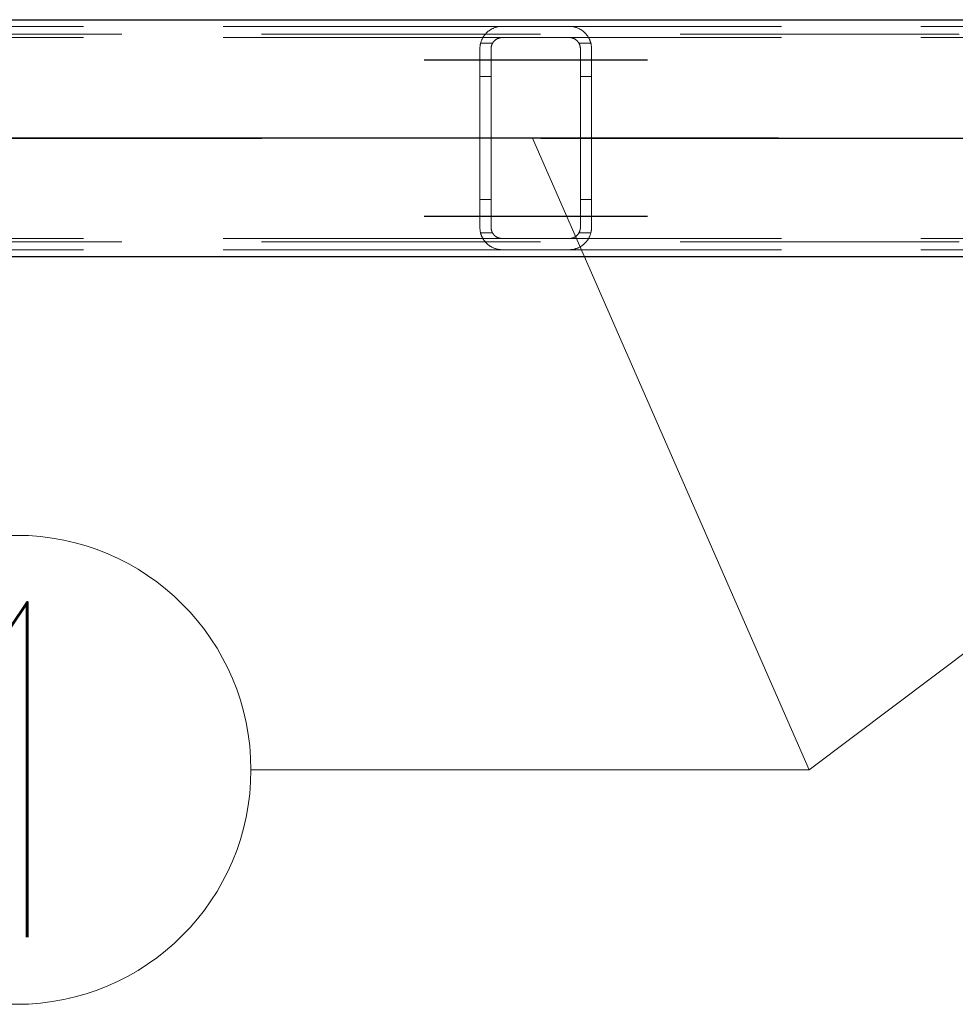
# Model space of a CAD drawing. Header units: millimetres. Extents: x -851 to 2, y 9346 to 10016.
# Tile 18 of 256: x -708.49 to -700.11, y 9385.17 to 9393.99. Entities that reach past the tile are written whole.
import ezdxf

# ---------------------------------------------------------------- set-up
doc = ezdxf.new("R2010")
doc.units = ezdxf.units.MM
doc.header["$LTSCALE"] = 10
doc.linetypes.add('HIDDEN', pattern=[0.375, 0.25, -0.125])
doc.linetypes.add('MITTE', pattern=[2, 1.25, -0.25, 0.25, -0.25])
for name, color, linetype, lineweight in [('PS_Hidden', 2, 'HIDDEN', 9), ('PS_Pos', 1, 'Continuous', 15), ('PS_Shape', 161, 'Continuous', 30), ('PS_SOLID', 7, 'Continuous', 30)]:
    doc.layers.add(name, color=color, linetype=linetype, lineweight=lineweight)
doc.layers.add('PS_Mid', color=5, linetype='MITTE')
doc.styles.add('simplex', font='simplex.shx', dxfattribs={"width": 0.75})

# ---------------------------------------------------------------- blocks, each defined once
blk = doc.blocks.new('*X1129')
at = {"layer": 'PS_Hidden', "color": 2, "linetype": 'HIDDEN'}
for p, q in [((-704.1684, 9393.932), (-713.5684, 9393.932)), ((-704.2862, 9393.8936), (-704.2823, 9393.8964)), ((-704.2823, 9393.8964), (-704.2783, 9393.8991)), ((-704.2783, 9393.8991), (-704.2741, 9393.9018)), ((-704.2741, 9393.9018), (-704.2697, 9393.9044)), ((-704.2697, 9393.9044), (-704.2652, 9393.907)), ((-704.2652, 9393.907), (-704.2605, 9393.9095)), ((-704.2605, 9393.9095), (-704.2556, 9393.9119)), ((-704.2556, 9393.9119), (-704.2506, 9393.9143)), ((-704.2506, 9393.9143), (-704.2455, 9393.9165)), ((-704.2455, 9393.9165), (-704.2402, 9393.9187)), ((-704.2402, 9393.9187), (-704.2348, 9393.9207)), ((-704.2348, 9393.9207), (-704.2293, 9393.9225)), ((-704.2293, 9393.9225), (-704.2236, 9393.9243)), ((-704.2236, 9393.9243), (-704.2177, 9393.9259)), ((-704.2177, 9393.9259), (-704.2114, 9393.9274)), ((-704.2114, 9393.9274), (-704.2046, 9393.9287)), ((-704.2046, 9393.9287), (-704.1976, 9393.9299)), ((-704.1976, 9393.9299), (-704.1904, 9393.9308)), ((-704.1904, 9393.9308), (-704.183, 9393.9315)), ((-704.183, 9393.9315), (-704.1756, 9393.9319)), ((-704.1756, 9393.9319), (-704.1684, 9393.932)), ((-704.1684, 9393.932), (-703.5684, 9393.932)), ((-694.1684, 9393.932), (-703.5684, 9393.932)), ((-703.5684, 9393.932), (-703.561, 9393.9319)), ((-703.561, 9393.9319), (-703.5536, 9393.9315)), ((-703.5536, 9393.9315), (-703.5464, 9393.9308)), ((-703.5464, 9393.9308), (-703.5392, 9393.9299)), ((-703.5392, 9393.9299), (-703.5323, 9393.9288)), ((-703.5323, 9393.9288), (-703.5257, 9393.9274)), ((-703.5257, 9393.9274), (-703.5194, 9393.9259)), ((-703.5194, 9393.9259), (-703.5134, 9393.9243)), ((-703.5134, 9393.9243), (-703.5078, 9393.9226)), ((-703.5078, 9393.9226), (-703.5025, 9393.9209)), ((-703.5025, 9393.9209), (-703.4973, 9393.919)), ((-703.4973, 9393.919), (-703.4923, 9393.917)), ((-703.4923, 9393.917), (-703.4873, 9393.9149)), ((-703.4873, 9393.9149), (-703.4825, 9393.9126)), ((-703.4825, 9393.9126), (-703.4778, 9393.9103)), ((-703.4778, 9393.9103), (-703.4732, 9393.9079)), ((-703.4732, 9393.9079), (-703.4687, 9393.9054)), ((-703.4687, 9393.9054), (-703.4643, 9393.9028)), ((-703.4643, 9393.9028), (-703.4601, 9393.9001)), ((-703.4601, 9393.9001), (-703.456, 9393.8974)), ((-703.456, 9393.8974), (-703.452, 9393.8946)), ((-703.452, 9393.8946), (-703.4481, 9393.8917)), ((-781.326, 9393.862), (-486.126, 9393.862)), ((-704.1684, 9393.832), (-713.5684, 9393.832)), ((-704.3545, 9393.8051), (-704.3528, 9393.8094)), ((-704.3528, 9393.8094), (-704.351, 9393.8136)), ((-704.351, 9393.8136), (-704.349, 9393.8178)), ((-704.349, 9393.8178), (-704.347, 9393.8219)), ((-704.347, 9393.8219), (-704.3449, 9393.826)), ((-704.3449, 9393.826), (-704.3427, 9393.83)), ((-704.3427, 9393.83), (-704.3404, 9393.834)), ((-704.3404, 9393.834), (-704.3381, 9393.8379)), ((-704.3381, 9393.8379), (-704.3356, 9393.8417)), ((-704.3356, 9393.8417), (-704.3331, 9393.8455)), ((-704.3331, 9393.8455), (-704.3305, 9393.8492)), ((-704.3305, 9393.8492), (-704.3278, 9393.8528)), ((-704.3278, 9393.8528), (-704.325, 9393.8564)), ((-704.325, 9393.8564), (-704.3222, 9393.8599)), ((-704.3222, 9393.8599), (-704.3193, 9393.8633)), ((-704.3193, 9393.8633), (-704.3163, 9393.8667)), ((-704.3163, 9393.8667), (-704.3132, 9393.8699)), ((-704.3132, 9393.8699), (-704.3101, 9393.8732)), ((-704.3101, 9393.8732), (-704.3069, 9393.8763)), ((-704.3069, 9393.8763), (-704.3036, 9393.8794)), ((-704.3036, 9393.8794), (-704.3003, 9393.8824)), ((-704.3003, 9393.8824), (-704.2969, 9393.8853)), ((-704.2969, 9393.8853), (-704.2934, 9393.8881)), ((-704.2934, 9393.8881), (-704.2899, 9393.8909)), ((-704.2899, 9393.8909), (-704.2862, 9393.8936)), ((-704.2349, 9393.8067), (-704.2367, 9393.805)), ((-704.2331, 9393.8082), (-704.2349, 9393.8067)), ((-704.2312, 9393.8098), (-704.2331, 9393.8082)), ((-704.2293, 9393.8113), (-704.2312, 9393.8098)), ((-704.2273, 9393.8129), (-704.2293, 9393.8113)), ((-704.2251, 9393.8144), (-704.2273, 9393.8129)), ((-704.2229, 9393.8158), (-704.2251, 9393.8144)), ((-704.2206, 9393.8173), (-704.2229, 9393.8158)), ((-704.2183, 9393.8187), (-704.2206, 9393.8173)), ((-704.2158, 9393.8201), (-704.2183, 9393.8187)), ((-704.2133, 9393.8214), (-704.2158, 9393.8201)), ((-704.2107, 9393.8226), (-704.2133, 9393.8214)), ((-704.208, 9393.8238), (-704.2107, 9393.8226)), ((-704.2053, 9393.825), (-704.208, 9393.8238)), ((-704.2025, 9393.826), (-704.2053, 9393.825)), ((-704.1996, 9393.827), (-704.2025, 9393.826)), ((-704.1967, 9393.8279), (-704.1996, 9393.827)), ((-704.1937, 9393.8288), (-704.1967, 9393.8279)), ((-704.1906, 9393.8295), (-704.1937, 9393.8288)), ((-704.1876, 9393.8302), (-704.1906, 9393.8295)), ((-704.1844, 9393.8307), (-704.1876, 9393.8302)), ((-704.1813, 9393.8312), (-704.1844, 9393.8307)), ((-704.1781, 9393.8316), (-704.1813, 9393.8312)), ((-704.1749, 9393.8318), (-704.1781, 9393.8316)), ((-704.1716, 9393.832), (-704.1749, 9393.8318)), ((-704.1684, 9393.832), (-704.1716, 9393.832)), ((-703.5684, 9393.832), (-704.1684, 9393.832)), ((-694.1684, 9393.832), (-703.5684, 9393.832)), ((-703.565, 9393.832), (-703.5684, 9393.832)), ((-703.5684, 9393.832), (-703.5684, 9393.832)), ((-703.5617, 9393.8318), (-703.565, 9393.832)), ((-703.5583, 9393.8315), (-703.5617, 9393.8318)), ((-703.5549, 9393.8311), (-703.5583, 9393.8315)), ((-703.5515, 9393.8306), (-703.5549, 9393.8311)), ((-703.5482, 9393.83), (-703.5515, 9393.8306)), ((-703.545, 9393.8293), (-703.5482, 9393.83)), ((-703.5419, 9393.8285), (-703.545, 9393.8293)), ((-703.5389, 9393.8276), (-703.5419, 9393.8285)), ((-703.536, 9393.8267), (-703.5389, 9393.8276)), ((-703.5333, 9393.8257), (-703.536, 9393.8267)), ((-703.5307, 9393.8246), (-703.5333, 9393.8257)), ((-703.5281, 9393.8235), (-703.5307, 9393.8246)), ((-703.5255, 9393.8223), (-703.5281, 9393.8235)), ((-703.523, 9393.8211), (-703.5255, 9393.8223)), ((-703.5205, 9393.8198), (-703.523, 9393.8211)), ((-703.5181, 9393.8184), (-703.5205, 9393.8198)), ((-703.5158, 9393.817), (-703.5181, 9393.8184)), ((-703.5135, 9393.8155), (-703.5158, 9393.817)), ((-703.5113, 9393.814), (-703.5135, 9393.8155)), ((-703.5091, 9393.8125), (-703.5113, 9393.814)), ((-703.5071, 9393.8109), (-703.5091, 9393.8125)), ((-703.505, 9393.8094), (-703.5071, 9393.8109)), ((-703.5031, 9393.8078), (-703.505, 9393.8094)), ((-703.5013, 9393.8062), (-703.5031, 9393.8078)), ((-703.4995, 9393.8046), (-703.5013, 9393.8062)), ((-703.4481, 9393.8917), (-703.4443, 9393.8889)), ((-703.4443, 9393.8889), (-703.4407, 9393.8859)), ((-703.4407, 9393.8859), (-703.4372, 9393.883)), ((-703.4372, 9393.883), (-703.4338, 9393.88)), ((-703.4338, 9393.88), (-703.4306, 9393.877)), ((-703.4306, 9393.877), (-703.4275, 9393.874)), ((-703.4275, 9393.874), (-703.4245, 9393.8709)), ((-703.4245, 9393.8709), (-703.4215, 9393.8678)), ((-703.4215, 9393.8678), (-703.4186, 9393.8646)), ((-703.4186, 9393.8646), (-703.4157, 9393.8612)), ((-703.4157, 9393.8612), (-703.4129, 9393.8579)), ((-703.4129, 9393.8579), (-703.4102, 9393.8544)), ((-703.4102, 9393.8544), (-703.4075, 9393.8508)), ((-703.4075, 9393.8508), (-703.4049, 9393.8472)), ((-703.4049, 9393.8472), (-703.4023, 9393.8435)), ((-703.4023, 9393.8435), (-703.3999, 9393.8397)), ((-703.3999, 9393.8397), (-703.3975, 9393.8359)), ((-703.3975, 9393.8359), (-703.3951, 9393.8319)), ((-703.3951, 9393.8319), (-703.3929, 9393.8279)), ((-703.3929, 9393.8279), (-703.3907, 9393.8239)), ((-703.3907, 9393.8239), (-703.3886, 9393.8197)), ((-703.3886, 9393.8197), (-703.3866, 9393.8155)), ((-703.3866, 9393.8155), (-703.3847, 9393.8113)), ((-703.3847, 9393.8113), (-703.3829, 9393.8069)), ((-703.3829, 9393.8069), (-703.3812, 9393.8025)), ((-704.3684, 9393.732), (-704.3683, 9393.7367)), ((-704.3684, 9392.132), (-704.3684, 9393.732)), ((-704.3683, 9393.7367), (-704.3681, 9393.7414)), ((-704.3681, 9393.7414), (-704.3679, 9393.7461)), ((-704.3679, 9393.7461), (-704.3675, 9393.7508)), ((-704.3675, 9393.7508), (-704.367, 9393.7554)), ((-704.367, 9393.7554), (-704.3664, 9393.7601)), ((-704.3664, 9393.7601), (-704.3656, 9393.7647)), ((-704.3656, 9393.7647), (-704.3648, 9393.7693)), ((-704.3648, 9393.7693), (-704.3639, 9393.7739)), ((-704.3639, 9393.7739), (-704.3629, 9393.7785)), ((-704.3629, 9393.7785), (-704.3617, 9393.783)), ((-704.255, 9393.782), (-704.362, 9393.782)), ((-704.3617, 9393.783), (-704.3605, 9393.7875)), ((-704.3605, 9393.7875), (-704.3591, 9393.792)), ((-704.3591, 9393.792), (-704.3577, 9393.7964)), ((-704.3577, 9393.7964), (-704.3562, 9393.8008)), ((-704.3562, 9393.8008), (-704.3545, 9393.8051)), ((-704.2683, 9393.7342), (-704.2684, 9393.732)), ((-704.2684, 9393.732), (-704.2684, 9392.132)), ((-704.2682, 9393.7385), (-704.2683, 9393.7363)), ((-704.2683, 9393.7363), (-704.2683, 9393.7342)), ((-704.268, 9393.7407), (-704.2682, 9393.7385)), ((-704.2678, 9393.7428), (-704.268, 9393.7407)), ((-704.2675, 9393.745), (-704.2678, 9393.7428)), ((-704.2672, 9393.7472), (-704.2675, 9393.745)), ((-704.2668, 9393.7494), (-704.2672, 9393.7472)), ((-704.2664, 9393.7515), (-704.2668, 9393.7494)), ((-704.266, 9393.7537), (-704.2664, 9393.7515)), ((-704.2655, 9393.7559), (-704.266, 9393.7537)), ((-704.2649, 9393.7581), (-704.2655, 9393.7559)), ((-704.2643, 9393.7602), (-704.2649, 9393.7581)), ((-704.2636, 9393.7624), (-704.2643, 9393.7602)), ((-704.2629, 9393.7645), (-704.2636, 9393.7624)), ((-704.2622, 9393.7666), (-704.2629, 9393.7645)), ((-704.2614, 9393.7688), (-704.2622, 9393.7666)), ((-704.2605, 9393.7709), (-704.2614, 9393.7688)), ((-704.2596, 9393.773), (-704.2605, 9393.7709)), ((-704.2587, 9393.775), (-704.2596, 9393.773)), ((-704.2577, 9393.7771), (-704.2587, 9393.775)), ((-704.2566, 9393.7791), (-704.2577, 9393.7771)), ((-704.2555, 9393.7811), (-704.2566, 9393.7791)), ((-704.2543, 9393.7831), (-704.2555, 9393.7811)), ((-704.2531, 9393.7851), (-704.2543, 9393.7831)), ((-704.2519, 9393.7871), (-704.2531, 9393.7851)), ((-704.2506, 9393.789), (-704.2519, 9393.7871)), ((-704.2492, 9393.7909), (-704.2506, 9393.789)), ((-704.2478, 9393.7927), (-704.2492, 9393.7909)), ((-704.2464, 9393.7946), (-704.2478, 9393.7927)), ((-704.2449, 9393.7964), (-704.2464, 9393.7946)), ((-704.2434, 9393.7982), (-704.2449, 9393.7964)), ((-704.2418, 9393.8), (-704.2434, 9393.7982)), ((-704.2401, 9393.8017), (-704.2418, 9393.8)), ((-704.2385, 9393.8034), (-704.2401, 9393.8017)), ((-704.2367, 9393.805), (-704.2385, 9393.8034)), ((-703.4979, 9393.803), (-703.4995, 9393.8046)), ((-703.4963, 9393.8013), (-703.4979, 9393.803)), ((-703.4947, 9393.7997), (-703.4963, 9393.8013)), ((-703.4932, 9393.798), (-703.4947, 9393.7997)), ((-703.4918, 9393.7963), (-703.4932, 9393.798)), ((-703.4903, 9393.7945), (-703.4918, 9393.7963)), ((-703.489, 9393.7927), (-703.4903, 9393.7945)), ((-703.4876, 9393.7909), (-703.489, 9393.7927)), ((-703.4863, 9393.789), (-703.4876, 9393.7909)), ((-703.485, 9393.7871), (-703.4863, 9393.789)), ((-703.4838, 9393.7852), (-703.485, 9393.7871)), ((-703.4827, 9393.7832), (-703.4838, 9393.7852)), ((-703.4815, 9393.7812), (-703.4827, 9393.7832)), ((-703.3747, 9393.782), (-703.4818, 9393.782)), ((-703.4804, 9393.7792), (-703.4815, 9393.7812)), ((-703.4794, 9393.7772), (-703.4804, 9393.7792)), ((-703.4784, 9393.7752), (-703.4794, 9393.7772)), ((-703.4774, 9393.7731), (-703.4784, 9393.7752)), ((-703.4765, 9393.771), (-703.4774, 9393.7731)), ((-703.4757, 9393.7689), (-703.4765, 9393.771)), ((-703.4749, 9393.7668), (-703.4757, 9393.7689)), ((-703.4741, 9393.7647), (-703.4749, 9393.7668)), ((-703.4734, 9393.7625), (-703.4741, 9393.7647)), ((-703.4727, 9393.7604), (-703.4734, 9393.7625)), ((-703.4721, 9393.7582), (-703.4727, 9393.7604)), ((-703.4715, 9393.7561), (-703.4721, 9393.7582)), ((-703.4709, 9393.7539), (-703.4715, 9393.7561)), ((-703.4705, 9393.7517), (-703.4709, 9393.7539)), ((-703.47, 9393.7495), (-703.4705, 9393.7517)), ((-703.4696, 9393.7473), (-703.47, 9393.7495)), ((-703.4693, 9393.7451), (-703.4696, 9393.7473)), ((-703.469, 9393.7429), (-703.4693, 9393.7451)), ((-703.4688, 9393.7408), (-703.469, 9393.7429)), ((-703.4686, 9393.7386), (-703.4688, 9393.7408)), ((-703.4685, 9393.7364), (-703.4686, 9393.7386)), ((-703.4684, 9393.7342), (-703.4685, 9393.7364)), ((-703.4684, 9393.732), (-703.4684, 9393.7342)), ((-703.4684, 9392.132), (-703.4684, 9393.732)), ((-703.3812, 9393.8025), (-703.3796, 9393.7981)), ((-703.3796, 9393.7981), (-703.3781, 9393.7936)), ((-703.3781, 9393.7936), (-703.3767, 9393.7891)), ((-703.3767, 9393.7891), (-703.3754, 9393.7845)), ((-703.3754, 9393.7845), (-703.3742, 9393.7798)), ((-703.3742, 9393.7798), (-703.3731, 9393.7752)), ((-703.3731, 9393.7752), (-703.3721, 9393.7704)), ((-703.3721, 9393.7704), (-703.3713, 9393.7657)), ((-703.3713, 9393.7657), (-703.3705, 9393.7609)), ((-703.3705, 9393.7609), (-703.3699, 9393.7562)), ((-703.3699, 9393.7562), (-703.3693, 9393.7514)), ((-703.3693, 9393.7514), (-703.3689, 9393.7465)), ((-703.3689, 9393.7465), (-703.3686, 9393.7417)), ((-703.3686, 9393.7417), (-703.3684, 9393.7369)), ((-703.3684, 9393.7369), (-703.3684, 9393.732)), ((-703.3684, 9393.732), (-703.3684, 9393.732)), ((-703.3684, 9393.732), (-703.3684, 9392.132)), ((-704.2684, 9393.482), (-704.3684, 9393.482)), ((-703.3684, 9393.482), (-703.4684, 9393.482)), ((-704.2684, 9392.382), (-704.3684, 9392.382)), ((-703.3684, 9392.382), (-703.4684, 9392.382)), ((-704.3683, 9392.1273), (-704.3684, 9392.132)), ((-704.2684, 9392.132), (-704.2683, 9392.1299)), ((-703.4684, 9392.1299), (-703.4684, 9392.132)), ((-703.4684, 9392.132), (-703.4684, 9392.132)), ((-703.3684, 9392.132), (-703.3684, 9392.1272)), ((-704.3681, 9392.1227), (-704.3683, 9392.1273)), ((-704.3679, 9392.118), (-704.3681, 9392.1227)), ((-704.3675, 9392.1133), (-704.3679, 9392.118)), ((-704.367, 9392.1086), (-704.3675, 9392.1133)), ((-704.3664, 9392.104), (-704.367, 9392.1086)), ((-704.3656, 9392.0993), (-704.3664, 9392.104)), ((-704.3648, 9392.0947), (-704.3656, 9392.0993)), ((-704.3639, 9392.0902), (-704.3648, 9392.0947)), ((-704.3629, 9392.0856), (-704.3639, 9392.0902)), ((-704.3617, 9392.0811), (-704.3629, 9392.0856)), ((-704.255, 9392.082), (-704.362, 9392.082)), ((-704.3605, 9392.0766), (-704.3617, 9392.0811)), ((-704.3591, 9392.0721), (-704.3605, 9392.0766)), ((-704.3577, 9392.0677), (-704.3591, 9392.0721)), ((-704.3562, 9392.0633), (-704.3577, 9392.0677)), ((-704.3545, 9392.059), (-704.3562, 9392.0633)), ((-704.3528, 9392.0547), (-704.3545, 9392.059)), ((-704.351, 9392.0504), (-704.3528, 9392.0547)), ((-704.349, 9392.0463), (-704.351, 9392.0504)), ((-704.347, 9392.0421), (-704.349, 9392.0463)), ((-704.3449, 9392.0381), (-704.347, 9392.0421)), ((-704.2683, 9392.1299), (-704.2683, 9392.1277)), ((-704.2683, 9392.1277), (-704.2682, 9392.1256)), ((-704.2682, 9392.1256), (-704.268, 9392.1234)), ((-704.268, 9392.1234), (-704.2678, 9392.1212)), ((-704.2678, 9392.1212), (-704.2675, 9392.1191)), ((-704.2675, 9392.1191), (-704.2672, 9392.1169)), ((-704.2672, 9392.1169), (-704.2668, 9392.1147)), ((-704.2668, 9392.1147), (-704.2664, 9392.1125)), ((-704.2664, 9392.1125), (-704.266, 9392.1104)), ((-704.266, 9392.1104), (-704.2655, 9392.1082)), ((-704.2655, 9392.1082), (-704.2649, 9392.106)), ((-704.2649, 9392.106), (-704.2643, 9392.1039)), ((-704.2643, 9392.1039), (-704.2636, 9392.1017)), ((-704.2636, 9392.1017), (-704.2629, 9392.0996)), ((-704.2629, 9392.0996), (-704.2622, 9392.0974)), ((-704.2622, 9392.0974), (-704.2614, 9392.0953)), ((-704.2614, 9392.0953), (-704.2605, 9392.0932)), ((-704.2605, 9392.0932), (-704.2596, 9392.0911)), ((-704.2596, 9392.0911), (-704.2587, 9392.089)), ((-704.2587, 9392.089), (-704.2577, 9392.087)), ((-704.2577, 9392.087), (-704.2566, 9392.085)), ((-704.2566, 9392.085), (-704.2555, 9392.0829)), ((-704.2555, 9392.0829), (-704.2543, 9392.0809)), ((-704.2543, 9392.0809), (-704.2531, 9392.079)), ((-704.2531, 9392.079), (-704.2519, 9392.077)), ((-704.2519, 9392.077), (-704.2506, 9392.0751)), ((-704.2506, 9392.0751), (-704.2492, 9392.0732)), ((-704.2492, 9392.0732), (-704.2478, 9392.0713)), ((-704.2478, 9392.0713), (-704.2464, 9392.0695)), ((-704.2464, 9392.0695), (-704.2449, 9392.0677)), ((-704.2449, 9392.0677), (-704.2434, 9392.0659)), ((-704.2434, 9392.0659), (-704.2418, 9392.0641)), ((-704.2418, 9392.0641), (-704.2401, 9392.0624)), ((-704.2401, 9392.0624), (-704.2385, 9392.0607)), ((-704.2385, 9392.0607), (-704.2367, 9392.059)), ((-704.2367, 9392.059), (-704.2349, 9392.0574)), ((-704.2349, 9392.0574), (-704.2331, 9392.0558)), ((-704.2331, 9392.0558), (-704.2312, 9392.0543)), ((-704.2312, 9392.0543), (-704.2293, 9392.0527)), ((-704.2293, 9392.0527), (-704.2273, 9392.0512)), ((-704.2273, 9392.0512), (-704.2251, 9392.0497)), ((-704.2251, 9392.0497), (-704.2229, 9392.0482)), ((-704.2229, 9392.0482), (-704.2206, 9392.0468)), ((-704.2206, 9392.0468), (-704.2183, 9392.0454)), ((-704.2183, 9392.0454), (-704.2158, 9392.044)), ((-704.2158, 9392.044), (-704.2133, 9392.0427)), ((-704.2133, 9392.0427), (-704.2107, 9392.0414)), ((-703.5255, 9392.0417), (-703.523, 9392.043)), ((-703.523, 9392.043), (-703.5205, 9392.0443)), ((-703.5205, 9392.0443), (-703.5181, 9392.0457)), ((-703.5181, 9392.0457), (-703.5158, 9392.0471)), ((-703.5158, 9392.0471), (-703.5135, 9392.0485)), ((-703.5135, 9392.0485), (-703.5113, 9392.05)), ((-703.5113, 9392.05), (-703.5091, 9392.0516)), ((-703.5091, 9392.0516), (-703.5071, 9392.0531)), ((-703.5071, 9392.0531), (-703.505, 9392.0547)), ((-703.505, 9392.0547), (-703.5031, 9392.0563)), ((-703.5031, 9392.0563), (-703.5013, 9392.0579)), ((-703.5013, 9392.0579), (-703.4995, 9392.0595)), ((-703.4995, 9392.0595), (-703.4979, 9392.0611)), ((-703.4979, 9392.0611), (-703.4963, 9392.0627)), ((-703.4963, 9392.0627), (-703.4947, 9392.0644)), ((-703.4947, 9392.0644), (-703.4932, 9392.0661)), ((-703.4932, 9392.0661), (-703.4918, 9392.0678)), ((-703.4918, 9392.0678), (-703.4903, 9392.0696)), ((-703.4903, 9392.0696), (-703.489, 9392.0714)), ((-703.489, 9392.0714), (-703.4876, 9392.0732)), ((-703.4876, 9392.0732), (-703.4863, 9392.0751)), ((-703.4863, 9392.0751), (-703.485, 9392.077)), ((-703.485, 9392.077), (-703.4838, 9392.0789)), ((-703.4838, 9392.0789), (-703.4827, 9392.0809)), ((-703.4827, 9392.0809), (-703.4815, 9392.0828)), ((-703.3747, 9392.082), (-703.4818, 9392.082)), ((-703.4815, 9392.0828), (-703.4804, 9392.0848)), ((-703.4804, 9392.0848), (-703.4794, 9392.0868)), ((-703.4794, 9392.0868), (-703.4784, 9392.0889)), ((-703.4784, 9392.0889), (-703.4774, 9392.091)), ((-703.4774, 9392.091), (-703.4765, 9392.093)), ((-703.4765, 9392.093), (-703.4757, 9392.0951)), ((-703.4757, 9392.0951), (-703.4749, 9392.0973)), ((-703.4749, 9392.0973), (-703.4741, 9392.0994)), ((-703.4741, 9392.0994), (-703.4734, 9392.1015)), ((-703.4734, 9392.1015), (-703.4727, 9392.1037)), ((-703.4727, 9392.1037), (-703.4721, 9392.1058)), ((-703.4721, 9392.1058), (-703.4715, 9392.108)), ((-703.4715, 9392.108), (-703.4709, 9392.1102)), ((-703.4709, 9392.1102), (-703.4705, 9392.1124)), ((-703.4705, 9392.1124), (-703.47, 9392.1146)), ((-703.47, 9392.1146), (-703.4696, 9392.1167)), ((-703.4696, 9392.1167), (-703.4693, 9392.1189)), ((-703.4693, 9392.1189), (-703.469, 9392.1211)), ((-703.469, 9392.1211), (-703.4688, 9392.1233)), ((-703.4688, 9392.1233), (-703.4686, 9392.1255)), ((-703.4686, 9392.1255), (-703.4685, 9392.1277)), ((-703.4685, 9392.1277), (-703.4684, 9392.1299)), ((-703.3886, 9392.0443), (-703.3907, 9392.0402)), ((-703.3866, 9392.0485), (-703.3886, 9392.0443)), ((-703.3847, 9392.0528), (-703.3866, 9392.0485)), ((-703.3829, 9392.0571), (-703.3847, 9392.0528)), ((-703.3812, 9392.0615), (-703.3829, 9392.0571)), ((-703.3796, 9392.066), (-703.3812, 9392.0615)), ((-703.3781, 9392.0705), (-703.3796, 9392.066)), ((-703.3767, 9392.075), (-703.3781, 9392.0705)), ((-703.3754, 9392.0796), (-703.3767, 9392.075)), ((-703.3742, 9392.0842), (-703.3754, 9392.0796)), ((-703.3731, 9392.0889), (-703.3742, 9392.0842)), ((-703.3721, 9392.0936), (-703.3731, 9392.0889)), ((-703.3713, 9392.0984), (-703.3721, 9392.0936)), ((-703.3705, 9392.1031), (-703.3713, 9392.0984)), ((-703.3699, 9392.1079), (-703.3705, 9392.1031)), ((-703.3693, 9392.1127), (-703.3699, 9392.1079)), ((-703.3689, 9392.1175), (-703.3693, 9392.1127)), ((-703.3686, 9392.1224), (-703.3689, 9392.1175)), ((-703.3684, 9392.1272), (-703.3686, 9392.1224)), ((-781.326, 9392.002), (-486.126, 9392.002)), ((-704.1684, 9392.032), (-713.5684, 9392.032)), ((-704.3427, 9392.034), (-704.3449, 9392.0381)), ((-704.3404, 9392.0301), (-704.3427, 9392.034)), ((-704.3381, 9392.0262), (-704.3404, 9392.0301)), ((-704.3356, 9392.0224), (-704.3381, 9392.0262)), ((-704.3331, 9392.0186), (-704.3356, 9392.0224)), ((-704.3305, 9392.0149), (-704.3331, 9392.0186)), ((-704.3278, 9392.0113), (-704.3305, 9392.0149)), ((-704.325, 9392.0077), (-704.3278, 9392.0113)), ((-704.3222, 9392.0042), (-704.325, 9392.0077)), ((-704.3193, 9392.0008), (-704.3222, 9392.0042)), ((-704.3163, 9391.9974), (-704.3193, 9392.0008)), ((-704.3132, 9391.9941), (-704.3163, 9391.9974)), ((-704.3101, 9391.9909), (-704.3132, 9391.9941)), ((-704.3069, 9391.9878), (-704.3101, 9391.9909)), ((-704.3036, 9391.9847), (-704.3069, 9391.9878)), ((-704.3003, 9391.9817), (-704.3036, 9391.9847)), ((-704.2969, 9391.9788), (-704.3003, 9391.9817)), ((-704.2934, 9391.9759), (-704.2969, 9391.9788)), ((-704.2899, 9391.9732), (-704.2934, 9391.9759)), ((-704.2862, 9391.9704), (-704.2899, 9391.9732)), ((-704.2823, 9391.9677), (-704.2862, 9391.9704)), ((-704.2783, 9391.965), (-704.2823, 9391.9677)), ((-704.2741, 9391.9623), (-704.2783, 9391.965)), ((-704.2697, 9391.9597), (-704.2741, 9391.9623)), ((-704.2652, 9391.9571), (-704.2697, 9391.9597)), ((-704.2605, 9391.9546), (-704.2652, 9391.9571)), ((-704.2556, 9391.9521), (-704.2605, 9391.9546)), ((-704.2107, 9392.0414), (-704.208, 9392.0402)), ((-704.208, 9392.0402), (-704.2053, 9392.0391)), ((-704.2053, 9392.0391), (-704.2025, 9392.038)), ((-704.2025, 9392.038), (-704.1996, 9392.037)), ((-704.1996, 9392.037), (-704.1967, 9392.0361)), ((-704.1967, 9392.0361), (-704.1937, 9392.0353)), ((-704.1937, 9392.0353), (-704.1906, 9392.0345)), ((-704.1906, 9392.0345), (-704.1876, 9392.0339)), ((-704.1876, 9392.0339), (-704.1844, 9392.0333)), ((-704.1844, 9392.0333), (-704.1813, 9392.0329)), ((-704.1813, 9392.0329), (-704.1781, 9392.0325)), ((-704.1781, 9392.0325), (-704.1749, 9392.0322)), ((-704.1749, 9392.0322), (-704.1716, 9392.0321)), ((-704.1716, 9392.0321), (-704.1684, 9392.032)), ((-704.1684, 9392.032), (-703.5684, 9392.032)), ((-703.5684, 9392.032), (-703.565, 9392.0321)), ((-694.1684, 9392.032), (-703.5684, 9392.032)), ((-703.565, 9392.0321), (-703.5617, 9392.0323)), ((-703.5617, 9392.0323), (-703.5583, 9392.0326)), ((-703.5583, 9392.0326), (-703.5549, 9392.033)), ((-703.5549, 9392.033), (-703.5515, 9392.0335)), ((-703.5515, 9392.0335), (-703.5482, 9392.0341)), ((-703.5482, 9392.0341), (-703.545, 9392.0348)), ((-703.545, 9392.0348), (-703.5419, 9392.0356)), ((-703.5419, 9392.0356), (-703.5389, 9392.0365)), ((-703.5389, 9392.0365), (-703.536, 9392.0374)), ((-703.536, 9392.0374), (-703.5333, 9392.0384)), ((-703.5333, 9392.0384), (-703.5307, 9392.0394)), ((-703.5307, 9392.0394), (-703.5281, 9392.0405)), ((-703.5281, 9392.0405), (-703.5255, 9392.0417)), ((-703.4732, 9391.9562), (-703.4778, 9391.9538)), ((-703.4687, 9391.9587), (-703.4732, 9391.9562)), ((-703.4643, 9391.9613), (-703.4687, 9391.9587)), ((-703.4601, 9391.964), (-703.4643, 9391.9613)), ((-703.456, 9391.9667), (-703.4601, 9391.964)), ((-703.452, 9391.9695), (-703.456, 9391.9667)), ((-703.4481, 9391.9723), (-703.452, 9391.9695)), ((-703.4443, 9391.9752), (-703.4481, 9391.9723)), ((-703.4407, 9391.9781), (-703.4443, 9391.9752)), ((-703.4372, 9391.9811), (-703.4407, 9391.9781)), ((-703.4338, 9391.9841), (-703.4372, 9391.9811)), ((-703.4306, 9391.9871), (-703.4338, 9391.9841)), ((-703.4275, 9391.9901), (-703.4306, 9391.9871)), ((-703.4245, 9391.9932), (-703.4275, 9391.9901)), ((-703.4215, 9391.9963), (-703.4245, 9391.9932)), ((-703.4186, 9391.9995), (-703.4215, 9391.9963)), ((-703.4157, 9392.0028), (-703.4186, 9391.9995)), ((-703.4129, 9392.0062), (-703.4157, 9392.0028)), ((-703.4102, 9392.0097), (-703.4129, 9392.0062)), ((-703.4075, 9392.0132), (-703.4102, 9392.0097)), ((-703.4049, 9392.0169), (-703.4075, 9392.0132)), ((-703.4023, 9392.0206), (-703.4049, 9392.0169)), ((-703.3999, 9392.0244), (-703.4023, 9392.0206)), ((-703.3975, 9392.0282), (-703.3999, 9392.0244)), ((-703.3951, 9392.0321), (-703.3975, 9392.0282)), ((-703.3929, 9392.0361), (-703.3951, 9392.0321)), ((-703.3907, 9392.0402), (-703.3929, 9392.0361)), ((-704.1684, 9391.932), (-713.5684, 9391.932)), ((-704.2506, 9391.9498), (-704.2556, 9391.9521)), ((-704.2455, 9391.9475), (-704.2506, 9391.9498)), ((-704.2402, 9391.9454), (-704.2455, 9391.9475)), ((-704.2348, 9391.9434), (-704.2402, 9391.9454)), ((-704.2293, 9391.9415), (-704.2348, 9391.9434)), ((-704.2236, 9391.9398), (-704.2293, 9391.9415)), ((-704.2177, 9391.9382), (-704.2236, 9391.9398)), ((-704.2114, 9391.9367), (-704.2177, 9391.9382)), ((-704.2046, 9391.9354), (-704.2114, 9391.9367)), ((-704.1976, 9391.9342), (-704.2046, 9391.9354)), ((-704.1904, 9391.9333), (-704.1976, 9391.9342)), ((-704.183, 9391.9326), (-704.1904, 9391.9333)), ((-704.1756, 9391.9322), (-704.183, 9391.9326)), ((-704.1684, 9391.932), (-704.1756, 9391.9322)), ((-703.5684, 9391.932), (-704.1684, 9391.932)), ((-703.561, 9391.9322), (-703.5684, 9391.932)), ((-694.1684, 9391.932), (-703.5684, 9391.932)), ((-703.5536, 9391.9326), (-703.561, 9391.9322)), ((-703.5464, 9391.9333), (-703.5536, 9391.9326)), ((-703.5392, 9391.9342), (-703.5464, 9391.9333)), ((-703.5323, 9391.9353), (-703.5392, 9391.9342)), ((-703.5257, 9391.9366), (-703.5323, 9391.9353)), ((-703.5194, 9391.9381), (-703.5257, 9391.9366)), ((-703.5134, 9391.9397), (-703.5194, 9391.9381)), ((-703.5078, 9391.9414), (-703.5134, 9391.9397)), ((-703.5025, 9391.9432), (-703.5078, 9391.9414)), ((-703.4973, 9391.9451), (-703.5025, 9391.9432)), ((-703.4923, 9391.9471), (-703.4973, 9391.9451)), ((-703.4873, 9391.9492), (-703.4923, 9391.9471)), ((-703.4825, 9391.9514), (-703.4873, 9391.9492)), ((-703.4778, 9391.9538), (-703.4825, 9391.9514))]:
    blk.add_line(p, q, dxfattribs=at)
at = {"layer": 'PS_Mid', "color": 5, "linetype": 'MITTE'}
for p, q in [((-704.8684, 9393.632), (-703.7684, 9393.632)), ((-704.8684, 9393.632), (-703.7684, 9393.632)), ((-703.9684, 9393.632), (-702.8684, 9393.632)), ((-703.9684, 9393.632), (-702.8684, 9393.632)), ((-783.8217, 9392.932), (-483.6304, 9392.932)), ((-681.6947, 9392.932), (-736.0421, 9392.932)), ((-703.8684, 9392.932), (-703.8684, 9392.932)), ((-704.8684, 9392.232), (-703.7684, 9392.232)), ((-704.8684, 9392.232), (-703.7684, 9392.232)), ((-703.9684, 9392.232), (-702.8684, 9392.232)), ((-703.9684, 9392.232), (-702.8684, 9392.232))]:
    blk.add_line(p, q, dxfattribs=at)
at = {"layer": 'PS_SOLID', "color": 7, "linetype": 'Continuous'}
for p, q in [((-781.326, 9393.992), (-486.126, 9393.992)), ((-781.326, 9391.872), (-486.126, 9391.872))]:
    blk.add_line(p, q, dxfattribs=at)
blk = doc.blocks.new('*X1392')
at = {"color": 1}
for p in [(-693.898, 9392.932), (-706.419, 9387.2738)]:
    blk.add_line(p, (-701.419, 9387.2738), dxfattribs=at)
blk.add_arc((-708.519, 9387.2738), 2.1, 270, 90, dxfattribs=at)
at = {"color": 30, "style": 'simplex', "width": 0.75}
blk.add_text('591', height=3, dxfattribs=at).set_placement((-713.3404, 9385.7738))
blk = doc.blocks.new('*X1393')
at = {"color": 1}
for p, q in [((-703.898, 9392.932), (-701.419, 9387.2738)), ((-713.3404, 9389.3738), (-708.519, 9389.3738)), ((-706.419, 9387.2738), (-701.419, 9387.2738)), ((-713.3404, 9385.1738), (-708.519, 9385.1738))]:
    blk.add_line(p, q, dxfattribs=at)
for centre, start, end in [((-713.3404, 9387.2738), 90, 270), ((-708.519, 9387.2738), 270, 90)]:
    blk.add_arc(centre, 2.1, start, end, dxfattribs=at)
at = {"color": 30, "style": 'simplex', "width": 0.75}
blk.add_text('591', height=3, dxfattribs=at).set_placement((-713.3404, 9385.7738))

msp = doc.modelspace()

# ---------------------------------------------------------------- block references
at = {"layer": 'PS_Pos'}
for name in ['*X1392', '*X1393']:
    msp.add_blockref(name, (0, 0), dxfattribs=at)
at = {"layer": 'PS_Shape', "color": 31}
msp.add_blockref('*X1129', (0, 0), dxfattribs=at)

doc.saveas('drawing.dxf')
